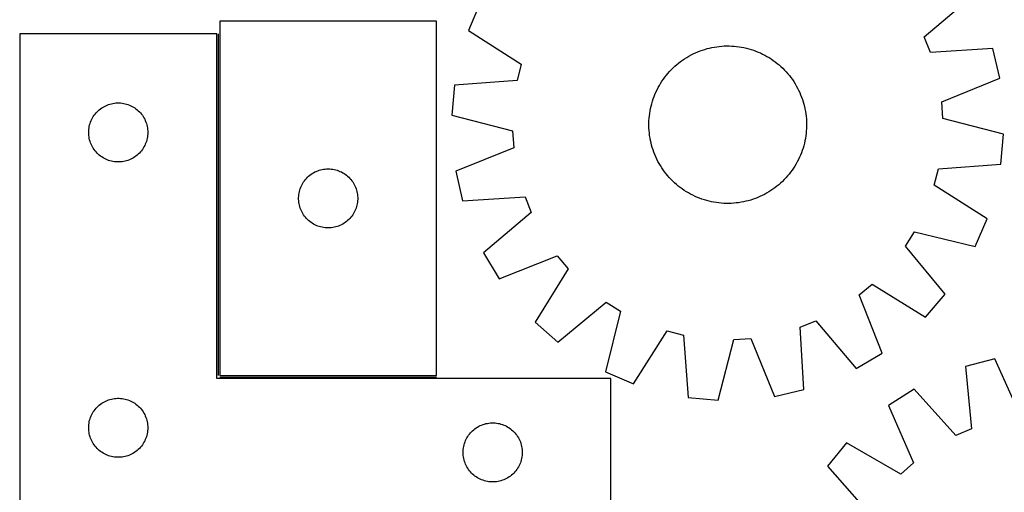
# Model space of a CAD drawing. Header units: millimetres. Extents: x 7 to 1493, y 7 to 2993.
# Tile 6 of 12: x 7 to 506, y 2414 to 2654. Entities that reach past the tile are written whole.
import ezdxf

# ---------------------------------------------------------------- set-up
doc = ezdxf.new("R2010")
doc.units = ezdxf.units.MM
doc.layers.add('COMMON', color=5, linetype='CONTINUOUS', true_color=0x0000ff)
doc.layers.add('CUT', color=7, linetype='CONTINUOUS', true_color=0x000000)

msp = doc.modelspace()

# ---------------------------------------------------------------- linework, layer by layer
at = {"layer": 'COMMON'}
for p, q in [((107.584687, 2647.073028), (107.584687, 2473.573029)), ((108.334688, 2472.823028), (218.334688, 2472.823028))]:
    msp.add_line(p, q, dxfattribs=at)
at = {"layer": 'CUT'}
for p, q in [((240.52519, 2662.962271), (234.485584, 2648.811168)), ((465.72615, 2645.669395), (489.986349, 2666.173479)), ((218.334688, 2653.573029), (108.334688, 2653.573029)), ((108.334688, 2653.573029), (108.334688, 2473.573029)), ((218.334688, 2473.573029), (218.334688, 2653.573029)), ((234.485584, 2648.811168), (261.296621, 2631.777581)), ((106.834687, 2647.073028), (6.834687, 2647.073028)), ((6.834687, 2647.073028), (6.834687, 2397.073028)), ((106.834687, 2472.073028), (106.834687, 2647.073028)), ((468.92254, 2637.713111), (465.72615, 2645.669395)), ((349.71675, 2637.517139), (350.871398, 2638.012916)), ((350.871398, 2638.012916), (352.041049, 2638.472181)), ((352.041049, 2638.472181), (353.224548, 2638.894479)), ((353.224548, 2638.894479), (354.420728, 2639.279394)), ((354.420728, 2639.279394), (355.628409, 2639.626547)), ((355.628409, 2639.626547), (356.846398, 2639.935594)), ((356.846398, 2639.935594), (358.073493, 2640.20623)), ((358.073493, 2640.20623), (359.308484, 2640.438189)), ((359.308484, 2640.438189), (360.550151, 2640.631242)), ((360.550151, 2640.631242), (361.797269, 2640.785197)), ((361.797269, 2640.785197), (363.048608, 2640.899904)), ((363.048608, 2640.899904), (364.302933, 2640.975249)), ((364.302933, 2640.975249), (365.559005, 2641.011157)), ((365.559005, 2641.011157), (366.815585, 2641.007593)), ((366.815585, 2641.007593), (368.071434, 2640.964561)), ((368.071434, 2640.964561), (369.325311, 2640.882103)), ((369.325311, 2640.882103), (370.575979, 2640.7603)), ((370.575979, 2640.7603), (371.822204, 2640.599273)), ((371.822204, 2640.599273), (373.062756, 2640.399181)), ((373.062756, 2640.399181), (374.296411, 2640.16022)), ((374.296411, 2640.16022), (375.521952, 2639.882628)), ((375.521952, 2639.882628), (376.738168, 2639.566677)), ((376.738168, 2639.566677), (377.94386, 2639.21268)), ((377.94386, 2639.21268), (379.137838, 2638.820986)), ((379.137838, 2638.820986), (380.318923, 2638.391982)), ((380.318923, 2638.391982), (381.48595, 2637.92609)), ((381.48595, 2637.92609), (382.637767, 2637.423771)), ((500.625215, 2639.691781), (468.92254, 2637.713111)), ((504.056881, 2624.693307), (500.625215, 2639.691781)), ((341.152795, 2632.302491), (342.147872, 2633.069842)), ((342.147872, 2633.069842), (343.166562, 2633.805558)), ((343.166562, 2633.805558), (344.207858, 2634.508914)), ((344.207858, 2634.508914), (345.270734, 2635.179214)), ((345.270734, 2635.179214), (346.354139, 2635.815798)), ((346.354139, 2635.815798), (347.457006, 2636.418037)), ((347.457006, 2636.418037), (348.578245, 2636.985337)), ((348.578245, 2636.985337), (349.71675, 2637.517139)), ((382.637767, 2637.423771), (383.773237, 2636.885521)), ((383.773237, 2636.885521), (384.89124, 2636.31187)), ((384.89124, 2636.31187), (385.990673, 2635.703385)), ((385.990673, 2635.703385), (387.070451, 2635.060666)), ((387.070451, 2635.060666), (388.129507, 2634.384347)), ((388.129507, 2634.384347), (389.166797, 2633.675097)), ((389.166797, 2633.675097), (390.181297, 2632.933614)), ((390.181297, 2632.933614), (391.172006, 2632.160631)), ((261.296621, 2631.777581), (259.205968, 2623.462021)), ((335.731425, 2627.078551), (336.56509, 2628.018769)), ((336.56509, 2628.018769), (337.427876, 2628.932337)), ((337.427876, 2628.932337), (338.318932, 2629.818354)), ((338.318932, 2629.818354), (339.23738, 2630.675944)), ((339.23738, 2630.675944), (340.182311, 2631.504263)), ((340.182311, 2631.504263), (341.152795, 2632.302491)), ((391.172006, 2632.160631), (392.137946, 2631.356911)), ((392.137946, 2631.356911), (393.078164, 2630.523246)), ((393.078164, 2630.523246), (393.991732, 2629.66046)), ((393.991732, 2629.66046), (394.877749, 2628.769404)), ((394.877749, 2628.769404), (395.735339, 2627.850956)), ((395.735339, 2627.850956), (396.563658, 2626.906025)), ((259.205968, 2623.462021), (227.527056, 2621.133655)), ((332.02767, 2622.011056), (332.703989, 2623.070112)), ((332.703989, 2623.070112), (333.413239, 2624.107402)), ((333.413239, 2624.107402), (334.154722, 2625.121902)), ((334.154722, 2625.121902), (334.927705, 2626.112611)), ((334.927705, 2626.112611), (335.731425, 2627.078551)), ((396.563658, 2626.906025), (397.361886, 2625.935541)), ((397.361886, 2625.935541), (398.129237, 2624.940464)), ((398.129237, 2624.940464), (398.864953, 2623.921774)), ((398.864953, 2623.921774), (399.568309, 2622.880478)), ((399.568309, 2622.880478), (400.238609, 2621.817602)), ((474.64795, 2612.689578), (504.056881, 2624.693307)), ((227.527056, 2621.133655), (226.155982, 2605.808816)), ((329.664565, 2617.578372), (330.202815, 2618.713842)), ((330.202815, 2618.713842), (330.776466, 2619.831845)), ((330.776466, 2619.831845), (331.384951, 2620.931278)), ((331.384951, 2620.931278), (332.02767, 2622.011056)), ((400.238609, 2621.817602), (400.875193, 2620.734197)), ((400.875193, 2620.734197), (401.477432, 2619.63133)), ((401.477432, 2619.63133), (402.044732, 2618.510091)), ((402.044732, 2618.510091), (402.576534, 2617.371586)), ((327.521659, 2611.678773), (327.875656, 2612.884465)), ((327.875656, 2612.884465), (328.26735, 2614.078442)), ((328.26735, 2614.078442), (328.696354, 2615.259528)), ((328.696354, 2615.259528), (329.162246, 2616.426554)), ((329.162246, 2616.426554), (329.664565, 2617.578372)), ((402.576534, 2617.371586), (403.072311, 2616.216938)), ((403.072311, 2616.216938), (403.531576, 2615.047287)), ((403.531576, 2615.047287), (403.953874, 2613.863788)), ((403.953874, 2613.863788), (404.338789, 2612.667608)), ((46.092404, 2607.54219), (46.645587, 2608.081308)), ((46.645587, 2608.081308), (47.225789, 2608.591235)), ((47.225789, 2608.591235), (47.831473, 2609.070617)), ((47.831473, 2609.070617), (48.461031, 2609.518183)), ((48.461031, 2609.518183), (49.112795, 2609.932747)), ((49.112795, 2609.932747), (49.785036, 2610.31321)), ((49.785036, 2610.31321), (50.475971, 2610.658562)), ((50.475971, 2610.658562), (51.183769, 2610.967887)), ((51.183769, 2610.967887), (51.906551, 2611.240366)), ((51.906551, 2611.240366), (52.642402, 2611.475276)), ((52.642402, 2611.475276), (53.389371, 2611.671994)), ((53.389371, 2611.671994), (54.145476, 2611.829997)), ((54.145476, 2611.829997), (54.908712, 2611.948868)), ((54.908712, 2611.948868), (55.677055, 2612.028291)), ((55.677055, 2612.028291), (56.448468, 2612.068055)), ((56.448468, 2612.068055), (57.220906, 2612.068055)), ((57.220906, 2612.068055), (57.992319, 2612.028291)), ((57.992319, 2612.028291), (58.760662, 2611.948868)), ((58.760662, 2611.948868), (59.523898, 2611.829997)), ((59.523898, 2611.829997), (60.280003, 2611.671994)), ((60.280003, 2611.671994), (61.026971, 2611.475276)), ((61.026971, 2611.475276), (61.762823, 2611.240366)), ((61.762823, 2611.240366), (62.485605, 2610.967887)), ((62.485605, 2610.967887), (63.193403, 2610.658562)), ((63.193403, 2610.658562), (63.884338, 2610.31321)), ((63.884338, 2610.31321), (64.556579, 2609.932747)), ((64.556579, 2609.932747), (65.208343, 2609.518183)), ((65.208343, 2609.518183), (65.837901, 2609.070617)), ((65.837901, 2609.070617), (66.443585, 2608.591235)), ((66.443585, 2608.591235), (67.023787, 2608.081308)), ((67.023787, 2608.081308), (67.57697, 2607.54219)), ((326.489063, 2606.762809), (326.689155, 2608.003361)), ((326.689155, 2608.003361), (326.928116, 2609.237016)), ((326.928116, 2609.237016), (327.205708, 2610.462557)), ((327.205708, 2610.462557), (327.521659, 2611.678773)), ((404.338789, 2612.667608), (404.685942, 2611.459927)), ((404.685942, 2611.459927), (404.994989, 2610.241938)), ((404.994989, 2610.241938), (405.265625, 2609.014843)), ((405.265625, 2609.014843), (405.497584, 2607.779852)), ((405.497584, 2607.779852), (405.690637, 2606.538185)), ((475.229271, 2604.134963), (474.64795, 2612.689578)), ((42.798935, 2602.364309), (43.089933, 2603.079837)), ((43.089933, 2603.079837), (43.417381, 2603.779435)), ((43.417381, 2603.779435), (43.780408, 2604.461249)), ((43.780408, 2604.461249), (44.178054, 2605.123471)), ((44.178054, 2605.123471), (44.609262, 2605.764344)), ((44.609262, 2605.764344), (45.07289, 2606.38217)), ((45.07289, 2606.38217), (45.567708, 2606.97531)), ((45.567708, 2606.97531), (46.092404, 2607.54219)), ((67.57697, 2607.54219), (68.101666, 2606.97531)), ((68.101666, 2606.97531), (68.596484, 2606.38217)), ((68.596484, 2606.38217), (69.060112, 2605.764344)), ((69.060112, 2605.764344), (69.49132, 2605.123471)), ((69.49132, 2605.123471), (69.888966, 2604.461249)), ((69.888966, 2604.461249), (70.251993, 2603.779435)), ((70.251993, 2603.779435), (70.579441, 2603.079837)), ((70.579441, 2603.079837), (70.870439, 2602.364309)), ((226.155982, 2605.808816), (256.91846, 2597.893978)), ((326.080743, 2601.75619), (326.123775, 2603.012039)), ((326.123775, 2603.012039), (326.206233, 2604.265916)), ((326.206233, 2604.265916), (326.328036, 2605.516584)), ((326.328036, 2605.516584), (326.489063, 2606.762809)), ((405.690637, 2606.538185), (405.844593, 2605.291067)), ((405.844593, 2605.291067), (405.959299, 2604.039728)), ((405.959299, 2604.039728), (406.034644, 2602.785403)), ((406.034644, 2602.785403), (406.070552, 2601.529331)), ((505.991749, 2596.220125), (475.229271, 2604.134963)), ((41.834687, 2597.073028), (41.854576, 2597.845209)), ((41.854576, 2597.845209), (41.914189, 2598.615343)), ((41.914189, 2598.615343), (42.013369, 2599.381387)), ((42.013369, 2599.381387), (42.151852, 2600.141309)), ((42.151852, 2600.141309), (42.329271, 2600.893095)), ((42.329271, 2600.893095), (42.545156, 2601.63475)), ((42.545156, 2601.63475), (42.798935, 2602.364309)), ((70.870439, 2602.364309), (71.124218, 2601.63475)), ((71.124218, 2601.63475), (71.340103, 2600.893095)), ((71.340103, 2600.893095), (71.517522, 2600.141309)), ((71.517522, 2600.141309), (71.656005, 2599.381387)), ((71.656005, 2599.381387), (71.755185, 2598.615343)), ((71.755185, 2598.615343), (71.814798, 2597.845209)), ((71.814798, 2597.845209), (71.834687, 2597.073028)), ((256.91846, 2597.893978), (257.499781, 2589.339363)), ((326.077179, 2600.49961), (326.080743, 2601.75619)), ((326.113087, 2599.243538), (326.077179, 2600.49961)), ((326.188432, 2597.989213), (326.113087, 2599.243538)), ((326.303139, 2596.737874), (326.188432, 2597.989213)), ((405.941498, 2597.763025), (405.819695, 2596.512357)), ((406.023956, 2599.016902), (405.941498, 2597.763025)), ((406.066988, 2600.272751), (406.023956, 2599.016902)), ((406.070552, 2601.529331), (406.066988, 2600.272751)), ((41.854576, 2596.300847), (41.834687, 2597.073028)), ((41.914189, 2595.530713), (41.854576, 2596.300847)), ((42.013369, 2594.764669), (41.914189, 2595.530713)), ((42.151852, 2594.004747), (42.013369, 2594.764669)), ((42.329271, 2593.252961), (42.151852, 2594.004747)), ((42.545156, 2592.511305), (42.329271, 2593.252961)), ((71.340103, 2593.252961), (71.124218, 2592.511305)), ((71.517522, 2594.004747), (71.340103, 2593.252961)), ((71.656005, 2594.764669), (71.517522, 2594.004747)), ((71.755185, 2595.530713), (71.656005, 2594.764669)), ((71.814798, 2596.300847), (71.755185, 2595.530713)), ((71.834687, 2597.073028), (71.814798, 2596.300847)), ((326.457094, 2595.490756), (326.303139, 2596.737874)), ((326.650147, 2594.249089), (326.457094, 2595.490756)), ((326.882106, 2593.014098), (326.650147, 2594.249089)), ((327.152742, 2591.787003), (326.882106, 2593.014098)), ((405.219615, 2592.791925), (404.942023, 2591.566384)), ((405.458576, 2594.02558), (405.219615, 2592.791925)), ((405.658668, 2595.266132), (405.458576, 2594.02558)), ((405.819695, 2596.512357), (405.658668, 2595.266132)), ((504.620675, 2580.895286), (505.991749, 2596.220125)), ((42.798935, 2591.781747), (42.545156, 2592.511305)), ((43.089933, 2591.066219), (42.798935, 2591.781747)), ((43.417381, 2590.366621), (43.089933, 2591.066219)), ((43.780408, 2589.684807), (43.417381, 2590.366621)), ((44.178054, 2589.022585), (43.780408, 2589.684807)), ((44.609262, 2588.381711), (44.178054, 2589.022585)), ((45.07289, 2587.763886), (44.609262, 2588.381711)), ((45.567708, 2587.170746), (45.07289, 2587.763886)), ((68.596484, 2587.763886), (68.101666, 2587.170746)), ((69.060112, 2588.381711), (68.596484, 2587.763886)), ((69.49132, 2589.022585), (69.060112, 2588.381711)), ((69.888966, 2589.684807), (69.49132, 2589.022585)), ((70.251993, 2590.366621), (69.888966, 2589.684807)), ((70.579441, 2591.066219), (70.251993, 2590.366621)), ((70.870439, 2591.781747), (70.579441, 2591.066219)), ((71.124218, 2592.511305), (70.870439, 2591.781747)), ((257.499781, 2589.339363), (228.09085, 2577.335634)), ((327.461789, 2590.569014), (327.152742, 2591.787003)), ((327.808942, 2589.361333), (327.461789, 2590.569014)), ((328.193857, 2588.165153), (327.808942, 2589.361333)), ((328.616155, 2586.981654), (328.193857, 2588.165153)), ((403.880381, 2587.950498), (403.451377, 2586.769413)), ((404.272075, 2589.144476), (403.880381, 2587.950498)), ((404.626072, 2590.350168), (404.272075, 2589.144476)), ((404.942023, 2591.566384), (404.626072, 2590.350168)), ((46.092404, 2586.603866), (45.567708, 2587.170746)), ((46.645587, 2586.064747), (46.092404, 2586.603866)), ((47.225789, 2585.554821), (46.645587, 2586.064747)), ((47.831473, 2585.075439), (47.225789, 2585.554821)), ((48.461031, 2584.627873), (47.831473, 2585.075439)), ((49.112795, 2584.213309), (48.461031, 2584.627873)), ((49.785036, 2583.832846), (49.112795, 2584.213309)), ((50.475971, 2583.487494), (49.785036, 2583.832846)), ((51.183769, 2583.178168), (50.475971, 2583.487494)), ((51.906551, 2582.90569), (51.183769, 2583.178168)), ((52.642402, 2582.67078), (51.906551, 2582.90569)), ((61.762823, 2582.90569), (61.026971, 2582.67078)), ((62.485605, 2583.178168), (61.762823, 2582.90569)), ((63.193403, 2583.487494), (62.485605, 2583.178168)), ((63.884338, 2583.832846), (63.193403, 2583.487494)), ((64.556579, 2584.213309), (63.884338, 2583.832846)), ((65.208343, 2584.627873), (64.556579, 2584.213309)), ((65.837901, 2585.075439), (65.208343, 2584.627873)), ((66.443585, 2585.554821), (65.837901, 2585.075439)), ((67.023787, 2586.064747), (66.443585, 2585.554821)), ((67.57697, 2586.603866), (67.023787, 2586.064747)), ((68.101666, 2587.170746), (67.57697, 2586.603866)), ((329.07542, 2585.812003), (328.616155, 2586.981654)), ((329.571197, 2584.657355), (329.07542, 2585.812003)), ((330.102999, 2583.51885), (329.571197, 2584.657355)), ((330.670299, 2582.397611), (330.102999, 2583.51885)), ((401.944916, 2583.315099), (401.371265, 2582.197096)), ((402.483166, 2584.450569), (401.944916, 2583.315099)), ((402.985485, 2585.602386), (402.483166, 2584.450569)), ((403.451377, 2586.769413), (402.985485, 2585.602386)), ((53.389371, 2582.474062), (52.642402, 2582.67078)), ((54.145476, 2582.316059), (53.389371, 2582.474062)), ((54.908712, 2582.197188), (54.145476, 2582.316059)), ((55.677055, 2582.117765), (54.908712, 2582.197188)), ((56.448468, 2582.078001), (55.677055, 2582.117765)), ((57.220906, 2582.078001), (56.448468, 2582.078001)), ((57.992319, 2582.117765), (57.220906, 2582.078001)), ((58.760662, 2582.197188), (57.992319, 2582.117765)), ((59.523898, 2582.316059), (58.760662, 2582.197188)), ((60.280003, 2582.474062), (59.523898, 2582.316059)), ((61.026971, 2582.67078), (60.280003, 2582.474062)), ((158.043407, 2577.608781), (158.772965, 2577.86256)), ((158.772965, 2577.86256), (159.514621, 2578.078445)), ((159.514621, 2578.078445), (160.266407, 2578.255864)), ((160.266407, 2578.255864), (161.026329, 2578.394347)), ((161.026329, 2578.394347), (161.792373, 2578.493527)), ((161.792373, 2578.493527), (162.562507, 2578.55314)), ((162.562507, 2578.55314), (163.334688, 2578.573029)), ((163.334688, 2578.573029), (164.106869, 2578.55314)), ((164.106869, 2578.55314), (164.877003, 2578.493527)), ((164.877003, 2578.493527), (165.643047, 2578.394347)), ((165.643047, 2578.394347), (166.402969, 2578.255864)), ((166.402969, 2578.255864), (167.154755, 2578.078445)), ((167.154755, 2578.078445), (167.89641, 2577.86256)), ((167.89641, 2577.86256), (168.625969, 2577.608781)), ((331.272538, 2581.294744), (330.670299, 2582.397611)), ((331.909122, 2580.211339), (331.272538, 2581.294744)), ((332.579422, 2579.148463), (331.909122, 2580.211339)), ((333.282778, 2578.107167), (332.579422, 2579.148463)), ((334.018494, 2577.088477), (333.282778, 2578.107167)), ((398.734492, 2577.921539), (397.993009, 2576.907039)), ((399.443742, 2578.958829), (398.734492, 2577.921539)), ((400.120061, 2580.017885), (399.443742, 2578.958829)), ((400.76278, 2581.097663), (400.120061, 2580.017885)), ((401.371265, 2582.197096), (400.76278, 2581.097663)), ((470.85111, 2570.25136), (472.941763, 2578.56692)), ((472.941763, 2578.56692), (504.620675, 2580.895286)), ((151.337099, 2572.576243), (151.816481, 2573.181927)), ((151.816481, 2573.181927), (152.326407, 2573.762129)), ((152.326407, 2573.762129), (152.865526, 2574.315312)), ((152.865526, 2574.315312), (153.432406, 2574.840008)), ((153.432406, 2574.840008), (154.025546, 2575.334826)), ((154.025546, 2575.334826), (154.643371, 2575.798454)), ((154.643371, 2575.798454), (155.284245, 2576.229662)), ((155.284245, 2576.229662), (155.946467, 2576.627308)), ((155.946467, 2576.627308), (156.628281, 2576.990335)), ((156.628281, 2576.990335), (157.327879, 2577.317783)), ((157.327879, 2577.317783), (158.043407, 2577.608781)), ((168.625969, 2577.608781), (169.341497, 2577.317783)), ((169.341497, 2577.317783), (170.041095, 2576.990335)), ((170.041095, 2576.990335), (170.722909, 2576.627308)), ((170.722909, 2576.627308), (171.385131, 2576.229662)), ((171.385131, 2576.229662), (172.026004, 2575.798454)), ((172.026004, 2575.798454), (172.64383, 2575.334826)), ((172.64383, 2575.334826), (173.23697, 2574.840008)), ((173.23697, 2574.840008), (173.80385, 2574.315312)), ((173.80385, 2574.315312), (174.342968, 2573.762129)), ((174.342968, 2573.762129), (174.852895, 2573.181927)), ((174.852895, 2573.181927), (175.332277, 2572.576243)), ((228.09085, 2577.335634), (231.522516, 2562.33716)), ((334.785845, 2576.0934), (334.018494, 2577.088477)), ((335.584073, 2575.122916), (334.785845, 2576.0934)), ((336.412392, 2574.177985), (335.584073, 2575.122916)), ((337.269982, 2573.259537), (336.412392, 2574.177985)), ((338.155999, 2572.368481), (337.269982, 2573.259537)), ((394.719855, 2573.096604), (393.828799, 2572.210587)), ((395.582641, 2574.010172), (394.719855, 2573.096604)), ((396.416306, 2574.95039), (395.582641, 2574.010172)), ((397.220026, 2575.91633), (396.416306, 2574.95039)), ((397.993009, 2576.907039), (397.220026, 2575.91633)), ((148.735722, 2567.018345), (148.93244, 2567.765313)), ((148.93244, 2567.765313), (149.16735, 2568.501165)), ((149.16735, 2568.501165), (149.439828, 2569.223947)), ((149.439828, 2569.223947), (149.749154, 2569.931745)), ((149.749154, 2569.931745), (150.094506, 2570.62268)), ((150.094506, 2570.62268), (150.474969, 2571.294921)), ((150.474969, 2571.294921), (150.889533, 2571.946685)), ((150.889533, 2571.946685), (151.337099, 2572.576243)), ((175.332277, 2572.576243), (175.779843, 2571.946685)), ((175.779843, 2571.946685), (176.194407, 2571.294921)), ((176.194407, 2571.294921), (176.57487, 2570.62268)), ((176.57487, 2570.62268), (176.920222, 2569.931745)), ((176.920222, 2569.931745), (177.229547, 2569.223947)), ((177.229547, 2569.223947), (177.502026, 2568.501165)), ((177.502026, 2568.501165), (177.736936, 2567.765313)), ((177.736936, 2567.765313), (177.933654, 2567.018345)), ((339.069567, 2571.505695), (338.155999, 2572.368481)), ((340.009785, 2570.67203), (339.069567, 2571.505695)), ((340.975725, 2569.86831), (340.009785, 2570.67203)), ((341.966434, 2569.095327), (340.975725, 2569.86831)), ((342.980934, 2568.353844), (341.966434, 2569.095327)), ((344.018224, 2567.644594), (342.980934, 2568.353844)), ((388.981169, 2568.223383), (387.939873, 2567.520027)), ((389.999859, 2568.959099), (388.981169, 2568.223383)), ((390.994936, 2569.72645), (389.999859, 2568.959099)), ((391.96542, 2570.524678), (390.994936, 2569.72645)), ((392.910351, 2571.352997), (391.96542, 2570.524678)), ((393.828799, 2572.210587), (392.910351, 2571.352997)), ((497.662147, 2553.217773), (470.85111, 2570.25136)), ((148.339661, 2563.959248), (148.379425, 2564.730661)), ((148.339661, 2563.18681), (148.339661, 2563.959248)), ((148.379425, 2562.415397), (148.339661, 2563.18681)), ((148.379425, 2564.730661), (148.458848, 2565.499004)), ((148.458848, 2565.499004), (148.577719, 2566.26224)), ((148.577719, 2566.26224), (148.735722, 2567.018345)), ((177.933654, 2567.018345), (178.091657, 2566.26224)), ((178.091657, 2566.26224), (178.210528, 2565.499004)), ((178.210528, 2565.499004), (178.289951, 2564.730661)), ((178.289951, 2564.730661), (178.329715, 2563.959248)), ((178.329715, 2563.18681), (178.289951, 2562.415397)), ((178.329715, 2563.959248), (178.329715, 2563.18681)), ((231.522516, 2562.33716), (263.225191, 2564.31583)), ((263.225191, 2564.31583), (266.421581, 2556.359546)), ((345.07728, 2566.968275), (344.018224, 2567.644594)), ((346.157058, 2566.325556), (345.07728, 2566.968275)), ((347.256491, 2565.717071), (346.157058, 2566.325556)), ((348.374494, 2565.14342), (347.256491, 2565.717071)), ((349.509964, 2564.60517), (348.374494, 2565.14342)), ((350.661782, 2564.102851), (349.509964, 2564.60517)), ((351.828808, 2563.636959), (350.661782, 2564.102851)), ((353.009894, 2563.207955), (351.828808, 2563.636959)), ((354.203871, 2562.816261), (353.009894, 2563.207955)), ((355.409563, 2562.462264), (354.203871, 2562.816261)), ((378.923183, 2563.134462), (377.727003, 2562.749547)), ((380.106682, 2563.55676), (378.923183, 2563.134462)), ((381.276333, 2564.016025), (380.106682, 2563.55676)), ((382.430981, 2564.511802), (381.276333, 2564.016025)), ((383.569486, 2565.043604), (382.430981, 2564.511802)), ((384.690725, 2565.610904), (383.569486, 2565.043604)), ((385.793592, 2566.213143), (384.690725, 2565.610904)), ((386.876997, 2566.849727), (385.793592, 2566.213143)), ((387.939873, 2567.520027), (386.876997, 2566.849727)), ((148.458848, 2561.647054), (148.379425, 2562.415397)), ((148.577719, 2560.883818), (148.458848, 2561.647054)), ((148.735722, 2560.127713), (148.577719, 2560.883818)), ((148.93244, 2559.380744), (148.735722, 2560.127713)), ((149.16735, 2558.644893), (148.93244, 2559.380744)), ((149.439828, 2557.922111), (149.16735, 2558.644893)), ((149.749154, 2557.214313), (149.439828, 2557.922111)), ((177.229547, 2557.922111), (176.920222, 2557.214313)), ((177.502026, 2558.644893), (177.229547, 2557.922111)), ((177.736936, 2559.380744), (177.502026, 2558.644893)), ((177.933654, 2560.127713), (177.736936, 2559.380744)), ((178.091657, 2560.883818), (177.933654, 2560.127713)), ((178.210528, 2561.647054), (178.091657, 2560.883818)), ((178.289951, 2562.415397), (178.210528, 2561.647054)), ((356.625779, 2562.146313), (355.409563, 2562.462264)), ((357.85132, 2561.868721), (356.625779, 2562.146313)), ((359.084975, 2561.62976), (357.85132, 2561.868721)), ((360.325527, 2561.429668), (359.084975, 2561.62976)), ((361.571752, 2561.268641), (360.325527, 2561.429668)), ((362.82242, 2561.146838), (361.571752, 2561.268641)), ((364.076297, 2561.06438), (362.82242, 2561.146838)), ((365.332146, 2561.021348), (364.076297, 2561.06438)), ((366.588726, 2561.017784), (365.332146, 2561.021348)), ((367.844798, 2561.053692), (366.588726, 2561.017784)), ((369.099123, 2561.129037), (367.844798, 2561.053692)), ((370.350462, 2561.243744), (369.099123, 2561.129037)), ((371.59758, 2561.397699), (370.350462, 2561.243744)), ((372.839247, 2561.590752), (371.59758, 2561.397699)), ((374.074238, 2561.822711), (372.839247, 2561.590752)), ((375.301333, 2562.093347), (374.074238, 2561.822711)), ((376.519322, 2562.402394), (375.301333, 2562.093347)), ((377.727003, 2562.749547), (376.519322, 2562.402394)), ((150.094506, 2556.523378), (149.749154, 2557.214313)), ((150.474969, 2555.851137), (150.094506, 2556.523378)), ((150.889533, 2555.199373), (150.474969, 2555.851137)), ((151.337099, 2554.569815), (150.889533, 2555.199373)), ((151.816481, 2553.964131), (151.337099, 2554.569815)), ((152.326407, 2553.383929), (151.816481, 2553.964131)), ((152.865526, 2552.830746), (152.326407, 2553.383929)), ((153.432406, 2552.30605), (152.865526, 2552.830746)), ((173.80385, 2552.830746), (173.23697, 2552.30605)), ((174.342968, 2553.383929), (173.80385, 2552.830746)), ((174.852895, 2553.964131), (174.342968, 2553.383929)), ((175.332277, 2554.569815), (174.852895, 2553.964131)), ((175.779843, 2555.199373), (175.332277, 2554.569815)), ((176.194407, 2555.851137), (175.779843, 2555.199373)), ((176.57487, 2556.523378), (176.194407, 2555.851137)), ((176.920222, 2557.214313), (176.57487, 2556.523378)), ((266.421581, 2556.359546), (242.161382, 2535.855462)), ((491.622541, 2539.06667), (497.662147, 2553.217773)), ((154.025546, 2551.811232), (153.432406, 2552.30605)), ((154.643371, 2551.347604), (154.025546, 2551.811232)), ((155.284245, 2550.916396), (154.643371, 2551.347604)), ((155.946467, 2550.51875), (155.284245, 2550.916396)), ((156.628281, 2550.155723), (155.946467, 2550.51875)), ((157.327879, 2549.828275), (156.628281, 2550.155723)), ((158.043407, 2549.537277), (157.327879, 2549.828275)), ((158.772965, 2549.283498), (158.043407, 2549.537277)), ((159.514621, 2549.067613), (158.772965, 2549.283498)), ((160.266407, 2548.890194), (159.514621, 2549.067613)), ((161.026329, 2548.751711), (160.266407, 2548.890194)), ((161.792373, 2548.652531), (161.026329, 2548.751711)), ((162.562507, 2548.592918), (161.792373, 2548.652531)), ((163.334688, 2548.573029), (162.562507, 2548.592918)), ((164.106869, 2548.592918), (163.334688, 2548.573029)), ((164.877003, 2548.652531), (164.106869, 2548.592918)), ((165.643047, 2548.751711), (164.877003, 2548.652531)), ((166.402969, 2548.890194), (165.643047, 2548.751711)), ((167.154755, 2549.067613), (166.402969, 2548.890194)), ((167.89641, 2549.283498), (167.154755, 2549.067613)), ((168.625969, 2549.537277), (167.89641, 2549.283498)), ((169.341497, 2549.828275), (168.625969, 2549.537277)), ((170.041095, 2550.155723), (169.341497, 2549.828275)), ((170.722909, 2550.51875), (170.041095, 2550.155723)), ((171.385131, 2550.916396), (170.722909, 2550.51875)), ((172.026004, 2551.347604), (171.385131, 2550.916396)), ((172.64383, 2551.811232), (172.026004, 2551.347604)), ((173.23697, 2552.30605), (172.64383, 2551.811232)), ((456.216623, 2539.379065), (460.774601, 2546.641585)), ((460.774601, 2546.641585), (491.622541, 2539.06667)), ((476.451766, 2514.894095), (456.216623, 2539.379065)), ((242.161382, 2535.855462), (250.059874, 2522.651509)), ((250.059874, 2522.651509), (279.599467, 2534.330001)), ((279.599467, 2534.330001), (285.098042, 2527.750864)), ((285.098042, 2527.750864), (268.361332, 2500.753507)), ((432.758335, 2514.540072), (439.337472, 2520.038647)), ((439.337472, 2520.038647), (466.334829, 2503.301937)), ((444.436827, 2485.000479), (432.758335, 2514.540072)), ((466.334829, 2503.301937), (476.451766, 2514.894095)), ((279.95349, 2490.63657), (304.43846, 2510.871713)), ((304.43846, 2510.871713), (311.70098, 2506.313735)), ((311.70098, 2506.313735), (304.126065, 2475.465795)), ((268.361332, 2500.753507), (279.95349, 2490.63657)), ((402.772506, 2498.165796), (410.72879, 2501.362186)), ((404.751176, 2466.463121), (402.772506, 2498.165796)), ((410.72879, 2501.362186), (431.232874, 2477.101987)), ((318.277168, 2469.426189), (335.310755, 2496.237226)), ((335.310755, 2496.237226), (343.626315, 2494.146573)), ((343.626315, 2494.146573), (345.954681, 2462.467661)), ((361.27952, 2461.096587), (369.194358, 2491.859065)), ((369.194358, 2491.859065), (377.748973, 2492.440386)), ((377.748973, 2492.440386), (389.752702, 2463.031455)), ((431.232874, 2477.101987), (444.436827, 2485.000479)), ((501.586695, 2482.143556), (486.707203, 2478.228042)), ((486.707203, 2478.228042), (489.71136, 2446.606059)), ((514.536384, 2453.138723), (501.586695, 2482.143556)), ((108.334688, 2473.573029), (218.334688, 2473.573029)), ((304.126065, 2475.465795), (318.277168, 2469.426189)), ((306.834687, 2472.073028), (106.834687, 2472.073028)), ((306.834687, 2397.073028), (306.834687, 2472.073028)), ((389.752702, 2463.031455), (404.751176, 2466.463121)), ((460.583874, 2466.737284), (447.642596, 2458.415393)), ((481.862746, 2443.153723), (460.583874, 2466.737284)), ((46.092404, 2457.54219), (46.645587, 2458.081308)), ((46.645587, 2458.081308), (47.225789, 2458.591235)), ((47.225789, 2458.591235), (47.831473, 2459.070617)), ((47.831473, 2459.070617), (48.461031, 2459.518183)), ((48.461031, 2459.518183), (49.112795, 2459.932747)), ((49.112795, 2459.932747), (49.785036, 2460.31321)), ((49.785036, 2460.31321), (50.475971, 2460.658562)), ((50.475971, 2460.658562), (51.183769, 2460.967887)), ((51.183769, 2460.967887), (51.906551, 2461.240366)), ((51.906551, 2461.240366), (52.642402, 2461.475276)), ((52.642402, 2461.475276), (53.389371, 2461.671994)), ((53.389371, 2461.671994), (54.145476, 2461.829997)), ((54.145476, 2461.829997), (54.908712, 2461.948868)), ((54.908712, 2461.948868), (55.677055, 2462.028291)), ((55.677055, 2462.028291), (56.448468, 2462.068055)), ((56.448468, 2462.068055), (57.220906, 2462.068055)), ((57.220906, 2462.068055), (57.992319, 2462.028291)), ((57.992319, 2462.028291), (58.760662, 2461.948868)), ((58.760662, 2461.948868), (59.523898, 2461.829997)), ((59.523898, 2461.829997), (60.280003, 2461.671994)), ((60.280003, 2461.671994), (61.026971, 2461.475276)), ((61.026971, 2461.475276), (61.762823, 2461.240366)), ((61.762823, 2461.240366), (62.485605, 2460.967887)), ((62.485605, 2460.967887), (63.193403, 2460.658562)), ((63.193403, 2460.658562), (63.884338, 2460.31321)), ((63.884338, 2460.31321), (64.556579, 2459.932747)), ((64.556579, 2459.932747), (65.208343, 2459.518183)), ((65.208343, 2459.518183), (65.837901, 2459.070617)), ((65.837901, 2459.070617), (66.443585, 2458.591235)), ((66.443585, 2458.591235), (67.023787, 2458.081308)), ((67.023787, 2458.081308), (67.57697, 2457.54219)), ((345.954681, 2462.467661), (361.27952, 2461.096587)), ((447.642596, 2458.415393), (460.27145, 2429.269436)), ((42.798935, 2452.364309), (43.089933, 2453.079837)), ((43.089933, 2453.079837), (43.417381, 2453.779435)), ((43.417381, 2453.779435), (43.780408, 2454.461249)), ((43.780408, 2454.461249), (44.178054, 2455.123471)), ((44.178054, 2455.123471), (44.609262, 2455.764344)), ((44.609262, 2455.764344), (45.07289, 2456.38217)), ((45.07289, 2456.38217), (45.567708, 2456.97531)), ((45.567708, 2456.97531), (46.092404, 2457.54219)), ((67.57697, 2457.54219), (68.101666, 2456.97531)), ((68.101666, 2456.97531), (68.596484, 2456.38217)), ((68.596484, 2456.38217), (69.060112, 2455.764344)), ((69.060112, 2455.764344), (69.49132, 2455.123471)), ((69.49132, 2455.123471), (69.888966, 2454.461249)), ((69.888966, 2454.461249), (70.251993, 2453.779435)), ((70.251993, 2453.779435), (70.579441, 2453.079837)), ((70.579441, 2453.079837), (70.870439, 2452.364309)), ((41.854576, 2447.845209), (41.914189, 2448.615343)), ((41.914189, 2448.615343), (42.013369, 2449.381387)), ((42.013369, 2449.381387), (42.151852, 2450.141309)), ((42.151852, 2450.141309), (42.329271, 2450.893095)), ((42.329271, 2450.893095), (42.545156, 2451.63475)), ((42.545156, 2451.63475), (42.798935, 2452.364309)), ((70.870439, 2452.364309), (71.124218, 2451.63475)), ((71.124218, 2451.63475), (71.340103, 2450.893095)), ((71.340103, 2450.893095), (71.517522, 2450.141309)), ((71.517522, 2450.141309), (71.656005, 2449.381387)), ((71.656005, 2449.381387), (71.755185, 2448.615343)), ((71.755185, 2448.615343), (71.814798, 2447.845209)), ((239.785036, 2447.81321), (240.475971, 2448.158562)), ((240.475971, 2448.158562), (241.183769, 2448.467887)), ((241.183769, 2448.467887), (241.906551, 2448.740366)), ((241.906551, 2448.740366), (242.642402, 2448.975276)), ((242.642402, 2448.975276), (243.389371, 2449.171994)), ((243.389371, 2449.171994), (244.145476, 2449.329997)), ((244.145476, 2449.329997), (244.908712, 2449.448868)), ((244.908712, 2449.448868), (245.677055, 2449.528291)), ((245.677055, 2449.528291), (246.448468, 2449.568055)), ((246.448468, 2449.568055), (247.220906, 2449.568055)), ((247.220906, 2449.568055), (247.992319, 2449.528291)), ((247.992319, 2449.528291), (248.760662, 2449.448868)), ((248.760662, 2449.448868), (249.523898, 2449.329997)), ((249.523898, 2449.329997), (250.280003, 2449.171994)), ((250.280003, 2449.171994), (251.026971, 2448.975276)), ((251.026971, 2448.975276), (251.762823, 2448.740366)), ((251.762823, 2448.740366), (252.485605, 2448.467887)), ((252.485605, 2448.467887), (253.193403, 2448.158562)), ((253.193403, 2448.158562), (253.884338, 2447.81321)), ((41.834687, 2447.073028), (41.854576, 2447.845209)), ((41.854576, 2446.300847), (41.834687, 2447.073028)), ((41.914189, 2445.530713), (41.854576, 2446.300847)), ((42.013369, 2444.764669), (41.914189, 2445.530713)), ((42.151852, 2444.004747), (42.013369, 2444.764669)), ((42.329271, 2443.252961), (42.151852, 2444.004747)), ((42.545156, 2442.511305), (42.329271, 2443.252961)), ((71.340103, 2443.252961), (71.124218, 2442.511305)), ((71.517522, 2444.004747), (71.340103, 2443.252961)), ((71.656005, 2444.764669), (71.517522, 2444.004747)), ((71.755185, 2445.530713), (71.656005, 2444.764669)), ((71.814798, 2446.300847), (71.755185, 2445.530713)), ((71.814798, 2447.845209), (71.834687, 2447.073028)), ((71.834687, 2447.073028), (71.814798, 2446.300847)), ((234.178054, 2442.623471), (234.609262, 2443.264344)), ((234.609262, 2443.264344), (235.07289, 2443.88217)), ((235.07289, 2443.88217), (235.567708, 2444.47531)), ((235.567708, 2444.47531), (236.092404, 2445.04219)), ((236.092404, 2445.04219), (236.645587, 2445.581308)), ((236.645587, 2445.581308), (237.225789, 2446.091235)), ((237.225789, 2446.091235), (237.831473, 2446.570617)), ((237.831473, 2446.570617), (238.461031, 2447.018183)), ((238.461031, 2447.018183), (239.112795, 2447.432747)), ((239.112795, 2447.432747), (239.785036, 2447.81321)), ((253.884338, 2447.81321), (254.556579, 2447.432747)), ((254.556579, 2447.432747), (255.208343, 2447.018183)), ((255.208343, 2447.018183), (255.837901, 2446.570617)), ((255.837901, 2446.570617), (256.443585, 2446.091235)), ((256.443585, 2446.091235), (257.023787, 2445.581308)), ((257.023787, 2445.581308), (257.57697, 2445.04219)), ((257.57697, 2445.04219), (258.101666, 2444.47531)), ((258.101666, 2444.47531), (258.596484, 2443.88217)), ((258.596484, 2443.88217), (259.060112, 2443.264344)), ((259.060112, 2443.264344), (259.49132, 2442.623471)), ((489.71136, 2446.606059), (481.862746, 2443.153723)), ((42.798935, 2441.781747), (42.545156, 2442.511305)), ((43.089933, 2441.066219), (42.798935, 2441.781747)), ((43.417381, 2440.366621), (43.089933, 2441.066219)), ((43.780408, 2439.684807), (43.417381, 2440.366621)), ((44.178054, 2439.022585), (43.780408, 2439.684807)), ((44.609262, 2438.381711), (44.178054, 2439.022585)), ((45.07289, 2437.763886), (44.609262, 2438.381711)), ((69.060112, 2438.381711), (68.596484, 2437.763886)), ((69.49132, 2439.022585), (69.060112, 2438.381711)), ((69.888966, 2439.684807), (69.49132, 2439.022585)), ((70.251993, 2440.366621), (69.888966, 2439.684807)), ((70.579441, 2441.066219), (70.251993, 2440.366621)), ((70.870439, 2441.781747), (70.579441, 2441.066219)), ((71.124218, 2442.511305), (70.870439, 2441.781747)), ((232.151852, 2437.641309), (232.329271, 2438.393095)), ((232.329271, 2438.393095), (232.545156, 2439.13475)), ((232.545156, 2439.13475), (232.798935, 2439.864309)), ((232.798935, 2439.864309), (233.089933, 2440.579837)), ((233.089933, 2440.579837), (233.417381, 2441.279435)), ((233.417381, 2441.279435), (233.780408, 2441.961249)), ((233.780408, 2441.961249), (234.178054, 2442.623471)), ((259.49132, 2442.623471), (259.888966, 2441.961249)), ((259.888966, 2441.961249), (260.251993, 2441.279435)), ((260.251993, 2441.279435), (260.579441, 2440.579837)), ((260.579441, 2440.579837), (260.870439, 2439.864309)), ((260.870439, 2439.864309), (261.124218, 2439.13475)), ((261.124218, 2439.13475), (261.340103, 2438.393095)), ((261.340103, 2438.393095), (261.517522, 2437.641309)), ((426.348674, 2439.414479), (416.612393, 2427.500816)), ((453.873805, 2423.560713), (426.348674, 2439.414479)), ((45.567708, 2437.170746), (45.07289, 2437.763886)), ((46.092404, 2436.603866), (45.567708, 2437.170746)), ((46.645587, 2436.064747), (46.092404, 2436.603866)), ((47.225789, 2435.554821), (46.645587, 2436.064747)), ((47.831473, 2435.075439), (47.225789, 2435.554821)), ((48.461031, 2434.627873), (47.831473, 2435.075439)), ((49.112795, 2434.213309), (48.461031, 2434.627873)), ((49.785036, 2433.832846), (49.112795, 2434.213309)), ((50.475971, 2433.487494), (49.785036, 2433.832846)), ((51.183769, 2433.178168), (50.475971, 2433.487494)), ((51.906551, 2432.90569), (51.183769, 2433.178168)), ((52.642402, 2432.67078), (51.906551, 2432.90569)), ((61.762823, 2432.90569), (61.026971, 2432.67078)), ((62.485605, 2433.178168), (61.762823, 2432.90569)), ((63.193403, 2433.487494), (62.485605, 2433.178168)), ((63.884338, 2433.832846), (63.193403, 2433.487494)), ((64.556579, 2434.213309), (63.884338, 2433.832846)), ((65.208343, 2434.627873), (64.556579, 2434.213309)), ((65.837901, 2435.075439), (65.208343, 2434.627873)), ((66.443585, 2435.554821), (65.837901, 2435.075439)), ((67.023787, 2436.064747), (66.443585, 2435.554821)), ((67.57697, 2436.603866), (67.023787, 2436.064747)), ((68.101666, 2437.170746), (67.57697, 2436.603866)), ((68.596484, 2437.763886), (68.101666, 2437.170746)), ((231.834687, 2434.573028), (231.854576, 2435.345209)), ((231.854576, 2433.800847), (231.834687, 2434.573028)), ((231.854576, 2435.345209), (231.914189, 2436.115343)), ((231.914189, 2433.030713), (231.854576, 2433.800847)), ((231.914189, 2436.115343), (232.013369, 2436.881387)), ((232.013369, 2432.264669), (231.914189, 2433.030713)), ((232.013369, 2436.881387), (232.151852, 2437.641309)), ((261.517522, 2437.641309), (261.656005, 2436.881387)), ((261.656005, 2436.881387), (261.755185, 2436.115343)), ((261.755185, 2433.030713), (261.656005, 2432.264669)), ((261.755185, 2436.115343), (261.814798, 2435.345209)), ((261.814798, 2433.800847), (261.755185, 2433.030713)), ((261.814798, 2435.345209), (261.834687, 2434.573028)), ((261.834687, 2434.573028), (261.814798, 2433.800847)), ((53.389371, 2432.474062), (52.642402, 2432.67078)), ((54.145476, 2432.316059), (53.389371, 2432.474062)), ((54.908712, 2432.197188), (54.145476, 2432.316059)), ((55.677055, 2432.117765), (54.908712, 2432.197188)), ((56.448468, 2432.078001), (55.677055, 2432.117765)), ((57.220906, 2432.078001), (56.448468, 2432.078001)), ((57.992319, 2432.117765), (57.220906, 2432.078001)), ((58.760662, 2432.197188), (57.992319, 2432.117765)), ((59.523898, 2432.316059), (58.760662, 2432.197188)), ((60.280003, 2432.474062), (59.523898, 2432.316059)), ((61.026971, 2432.67078), (60.280003, 2432.474062)), ((232.151852, 2431.504747), (232.013369, 2432.264669)), ((232.329271, 2430.752961), (232.151852, 2431.504747)), ((232.545156, 2430.011305), (232.329271, 2430.752961)), ((232.798935, 2429.281747), (232.545156, 2430.011305)), ((233.089933, 2428.566219), (232.798935, 2429.281747)), ((233.417381, 2427.866621), (233.089933, 2428.566219)), ((260.579441, 2428.566219), (260.251993, 2427.866621)), ((260.870439, 2429.281747), (260.579441, 2428.566219)), ((261.124218, 2430.011305), (260.870439, 2429.281747)), ((261.340103, 2430.752961), (261.124218, 2430.011305)), ((261.517522, 2431.504747), (261.340103, 2430.752961)), ((261.656005, 2432.264669), (261.517522, 2431.504747)), ((460.27145, 2429.269436), (453.873805, 2423.560713)), ((233.780408, 2427.184807), (233.417381, 2427.866621)), ((234.178054, 2426.522585), (233.780408, 2427.184807)), ((234.609262, 2425.881711), (234.178054, 2426.522585)), ((235.07289, 2425.263886), (234.609262, 2425.881711)), ((235.567708, 2424.670746), (235.07289, 2425.263886)), ((236.092404, 2424.103866), (235.567708, 2424.670746)), ((236.645587, 2423.564747), (236.092404, 2424.103866)), ((237.225789, 2423.054821), (236.645587, 2423.564747)), ((237.831473, 2422.575439), (237.225789, 2423.054821)), ((256.443585, 2423.054821), (255.837901, 2422.575439)), ((257.023787, 2423.564747), (256.443585, 2423.054821)), ((257.57697, 2424.103866), (257.023787, 2423.564747)), ((258.101666, 2424.670746), (257.57697, 2424.103866)), ((258.596484, 2425.263886), (258.101666, 2424.670746)), ((259.060112, 2425.881711), (258.596484, 2425.263886)), ((259.49132, 2426.522585), (259.060112, 2425.881711)), ((259.888966, 2427.184807), (259.49132, 2426.522585)), ((260.251993, 2427.866621), (259.888966, 2427.184807)), ((416.612393, 2427.500816), (437.629742, 2403.683894)), ((238.461031, 2422.127873), (237.831473, 2422.575439)), ((239.112795, 2421.713309), (238.461031, 2422.127873)), ((239.785036, 2421.332846), (239.112795, 2421.713309)), ((240.475971, 2420.987494), (239.785036, 2421.332846)), ((241.183769, 2420.678168), (240.475971, 2420.987494)), ((241.906551, 2420.40569), (241.183769, 2420.678168)), ((242.642402, 2420.17078), (241.906551, 2420.40569)), ((243.389371, 2419.974062), (242.642402, 2420.17078)), ((244.145476, 2419.816059), (243.389371, 2419.974062)), ((244.908712, 2419.697188), (244.145476, 2419.816059)), ((245.677055, 2419.617765), (244.908712, 2419.697188)), ((246.448468, 2419.578001), (245.677055, 2419.617765)), ((247.220906, 2419.578001), (246.448468, 2419.578001)), ((247.992319, 2419.617765), (247.220906, 2419.578001)), ((248.760662, 2419.697188), (247.992319, 2419.617765)), ((249.523898, 2419.816059), (248.760662, 2419.697188)), ((250.280003, 2419.974062), (249.523898, 2419.816059)), ((251.026971, 2420.17078), (250.280003, 2419.974062)), ((251.762823, 2420.40569), (251.026971, 2420.17078)), ((252.485605, 2420.678168), (251.762823, 2420.40569)), ((253.193403, 2420.987494), (252.485605, 2420.678168)), ((253.884338, 2421.332846), (253.193403, 2420.987494)), ((254.556579, 2421.713309), (253.884338, 2421.332846)), ((255.208343, 2422.127873), (254.556579, 2421.713309)), ((255.837901, 2422.575439), (255.208343, 2422.127873))]:
    msp.add_line(p, q, dxfattribs=at)

doc.saveas('drawing.dxf')
